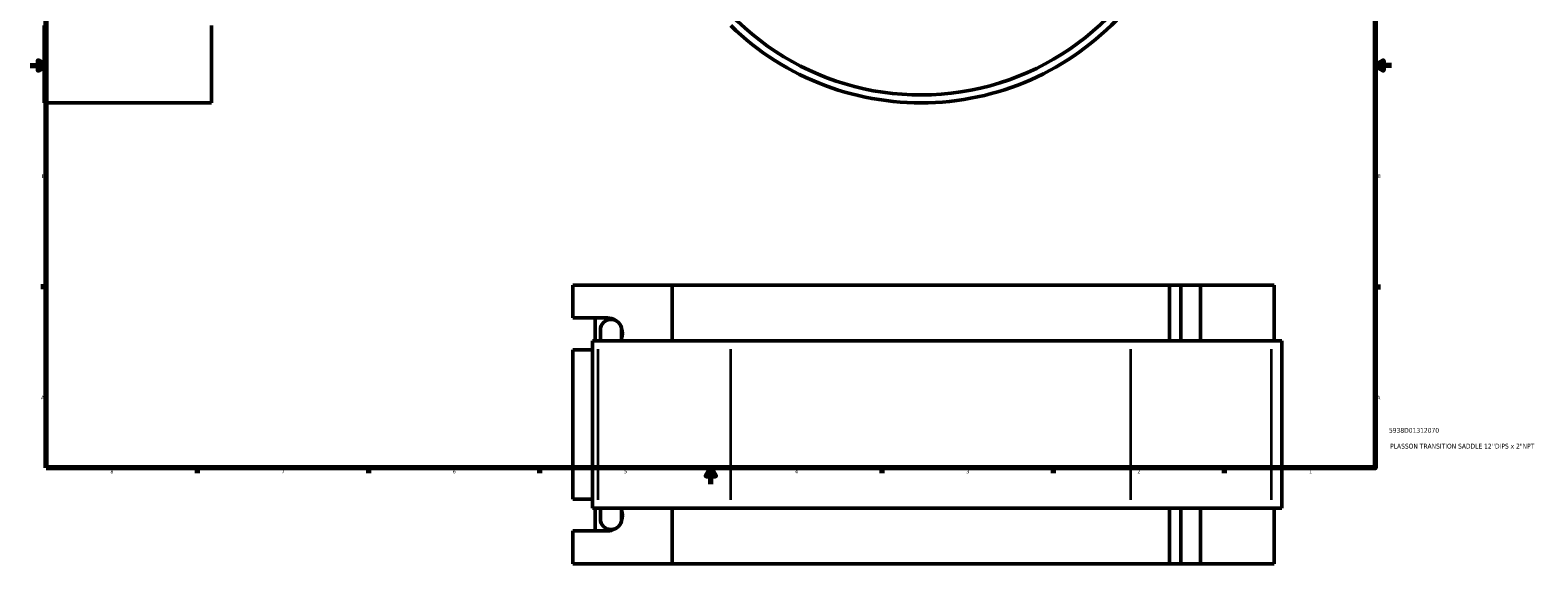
# Model space of a CAD drawing. Header units: inches. Extents: x -0.9 to 60.9, y -1.4 to 50.2.
# Tile 1 of 7: x 0.1 to 37.5, y -1.4 to 11.9. Entities that reach past the tile are written whole.
import ezdxf

# ---------------------------------------------------------------- set-up
doc = ezdxf.new("R2010")
doc.units = ezdxf.units.IN
doc.header["$MEASUREMENT"] = 0
for name, color, linetype, lineweight in [('Border (ANSI)', 7, 'Continuous', 70), ('Dimension (ANSI)', 7, 'Continuous', 25), ('Title (ANSI)', 7, 'Continuous', 50), ('Visible (ANSI)', 7, 'Continuous', 50), ('Visible Narrow (ANSI)', 7, 'Continuous', 35)]:
    doc.layers.add(name, color=color, linetype=linetype, lineweight=lineweight)
doc.styles.add('Note Text (ANSI)', font='tahoma.ttf')
doc.styles.add('Text Style29', font='tahoma.ttf')
doc.dimstyles.new('Default (ANSI)', dxfattribs={"dimtxt": 0.094488, "dimasz": 0.098425, "dimexe": 0.125, "dimexo": 0.0625, "dimgap": 0.031496, "dimtad": 0, "dimtih": 1, "dimtoh": 1, "dimrnd": 1e-08, "dimzin": 4, "dimdsep": 46, "dimtxsty": 'Note Text (ANSI)', "dimcen": 0.09, "dimdle": 0.393701, "dimclrd": 256, "dimclre": 256, "dimclrt": 5, "dimadec": 0, "dimazin": 1, "dimtfac": 1, "dimtofl": 0, "dimtmove": 0, "dimatfit": 3, "dimfxl": 1, "dimtolj": 1, "dimtzin": 4, "dimlwd": -1, "dimlwe": -1, "dimarcsym": 0})

# ---------------------------------------------------------------- blocks, each defined once
blk = doc.blocks.new('Borders Default Border')
at = {"layer": 'Border (ANSI)'}
for p, q in [((4.25, 21), (4.25, 21.134)), ((8.5, 21), (8.5, 21.134)), ((12.75, 21), (12.75, 21.134)), ((21.25, 21), (21.25, 21.134)), ((25.5, 21), (25.5, 21.134)), ((29.75, 21), (29.75, 21.134)), ((0.5, 16.5), (0.366, 16.5)), ((33.5, 16.5), (33.634, 16.5)), ((0.5, 5.5), (0.366, 5.5)), ((33.5, 5.5), (33.634, 5.5)), ((4.25, 1), (4.25, 0.866)), ((8.5, 1), (8.5, 0.866)), ((12.75, 1), (12.75, 0.866)), ((21.25, 1), (21.25, 0.866)), ((25.5, 1), (25.5, 0.866)), ((29.75, 1), (29.75, 0.866))]:
    blk.add_line(p, q, dxfattribs=at)
at = {"layer": 'Border (ANSI)', "flags": 128}
for points in [[(17, 21.4), (17, 21), (16.885, 21.2), (17.115, 21.2), (17, 21)], [(0.5, 1), (0.5, 21), (33.5, 21), (33.5, 1), (0.5, 1)], [(0.1, 11), (0.5, 11), (0.3, 11.115), (0.3, 10.885), (0.5, 11)], [(33.9, 11), (33.5, 11), (33.7, 11.115), (33.7, 10.885), (33.5, 11)], [(17, 0.6), (17, 1), (16.885, 0.8), (17.115, 0.8), (17, 1)]]:
    blk.add_lwpolyline(points, dxfattribs=at)
at = {"layer": 'Border (ANSI)', "color": 5, "true_color": 0x0000ff, "char_height": 0.0945, "attachment_point": 7, "style": 'Note Text (ANSI)'}
for s, insert in [('8', (2.094, 21.038)), ('7', (6.346, 21.04)), ('6', (10.595, 21.038)), ('5', (14.847, 21.038)), ('4', (19.092, 21.04)), ('3', (23.346, 21.038)), ('2', (27.596, 21.04)), ('1', (31.854, 21.04)), ('D', (0.378, 19.203)), ('D', (33.553, 19.203)), ('C', (0.378, 13.701)), ('C', (33.552, 13.701)), ('B', (0.384, 8.203)), ('B', (33.558, 8.203)), ('A', (0.373, 2.703)), ('A', (33.547, 2.703)), ('8', (2.094, 0.863)), ('7', (6.346, 0.866)), ('6', (10.595, 0.864)), ('5', (14.847, 0.864)), ('4', (19.092, 0.866)), ('3', (23.346, 0.864)), ('2', (27.596, 0.866)), ('1', (31.854, 0.866))]:
    blk.add_mtext(s, dxfattribs=dict(at, insert=insert))
blk = doc.blocks.new('Title Blocks ANSI - Large')
at = {"layer": 'Title (ANSI)', "color": 5, "true_color": 0x0000ff, "style": 'Text Style29'}
for tag, p in [('PART_NUMBER_001', (0.341, 0.873)), ('DESCRIPTION_001', (0.369, 0.481))]:
    blk.add_attdef(tag, p, '', height=0.12, dxfattribs=at)
blk = doc.blocks.new('*D6')
at = {"layer": 'Defpoints', "color": 0, "transparency": 16777216}
for p in [(20.401, 23.154), (24.032, 10.524)]:
    blk.add_point(p, dxfattribs=at)
at = {"layer": 'Dimension (ANSI)', "transparency": 16777216}
for p, q in [((21.611, 18.945), (20.428, 23.06)), ((21.487, 18.945), (21.611, 18.945))]:
    blk.add_line(p, q, dxfattribs=at)
blk.add_solid([(20.444, 23.064), (20.412, 23.055), (20.401, 23.154)], dxfattribs=at)
at = {"layer": 'Dimension (ANSI)', "color": 5, "transparency": 16777216, "insert": (21.038, 18.996), "char_height": 0.0945, "attachment_point": 1, "style": 'Note Text (ANSI)'}
blk.add_mtext('\\A1;∅13.14', dxfattribs=at)

msp = doc.modelspace()

# ---------------------------------------------------------------- linework, layer by layer
at = {"layer": 'Visible (ANSI)'}
for p, q in [((0.448, 11.99), (0.448, 10.071)), ((4.606, 10.071), (4.606, 11.99)), ((0.448, 10.071), (4.606, 10.071)), ((13.572, 4.727), (13.572, 5.545)), ((16.042, 5.545), (13.572, 5.545)), ((16.042, 5.545), (16.042, 4.159)), ((16.042, 5.545), (28.391, 5.545)), ((28.391, 5.545), (28.676, 5.545)), ((28.391, 4.159), (28.391, 5.545)), ((29.157, 5.545), (28.676, 5.545)), ((28.676, 4.159), (28.676, 5.545)), ((30.987, 5.545), (29.157, 5.545)), ((29.157, 4.159), (29.157, 5.545)), ((30.987, 4.159), (30.987, 5.545)), ((13.572, 4.727), (14.436, 4.727)), ((14.133, 4.159), (14.133, 4.727)), ((14.203, 4.159), (14.064, 4.159)), ((14.064, 0.001), (14.064, 4.159)), ((14.203, 4.159), (17.495, 4.159)), ((14.261, 4.429), (14.261, 4.159)), ((14.786, 4.159), (14.786, 4.429)), ((27.431, 4.159), (17.495, 4.159)), ((27.431, 4.159), (30.928, 4.159)), ((31.184, 4.159), (30.928, 4.159)), ((31.184, 0.001), (31.184, 4.159)), ((14.064, 3.938), (13.572, 3.938)), ((13.572, 0.222), (13.572, 3.938)), ((13.572, 0.222), (14.064, 0.222)), ((14.064, 0.001), (14.203, 0.001)), ((14.133, -0.566), (14.133, 0.001)), ((17.495, 0.001), (14.203, 0.001)), ((14.261, 0.001), (14.261, -0.268)), ((14.786, -0.268), (14.786, 0.001)), ((16.042, 0.001), (16.042, -1.385)), ((17.495, 0.001), (27.431, 0.001)), ((30.928, 0.001), (27.431, 0.001)), ((28.391, -1.385), (28.391, 0.001)), ((28.676, -1.385), (28.676, 0.001)), ((29.157, -1.385), (29.157, 0.001)), ((30.928, 0.001), (31.184, 0.001)), ((30.987, -1.385), (30.987, 0.001)), ((14.436, -0.566), (13.572, -0.566)), ((13.572, -1.385), (13.572, -0.566)), ((16.042, -1.385), (13.572, -1.385)), ((28.391, -1.385), (16.042, -1.385)), ((28.676, -1.385), (28.391, -1.385)), ((28.676, -1.385), (29.157, -1.385)), ((29.157, -1.385), (30.987, -1.385))]:
    msp.add_line(p, q, dxfattribs=at)
for centre, radius, start, end in [((22.216, 16.839), 6.571, 215.4169, 350.6599), ((22.216, 16.839), 6.768, 225.7652, 320.3928), ((14.524, 4.429), 0.263, 0, 180), ((14.524, -0.268), 0.263, 180, 0)]:
    msp.add_arc(centre, radius, start, end, dxfattribs=at)
for centre, major_axis, start_param, end_param in [((14.436, 4.333), (0, 0.394), 5.739085, 6.283185), ((14.436, 4.333), (0, -0.394), 1.237618, 1.932539), ((14.436, -0.172), (0, -0.394), 1.209053, 1.903975), ((14.436, -0.172), (0, -0.394), 0, 0.5441)]:
    msp.add_ellipse(centre, major_axis=major_axis, ratio=0.939693, start_param=start_param, end_param=end_param, dxfattribs=at)
at = {"layer": 'Visible Narrow (ANSI)'}
for p, q in [((14.203, 0.209), (14.203, 3.951)), ((17.495, 0.209), (17.495, 3.951)), ((27.431, 0.209), (27.431, 3.951)), ((30.928, 0.209), (30.928, 3.951))]:
    msp.add_line(p, q, dxfattribs=at)

# ---------------------------------------------------------------- block references
msp.add_blockref('Borders Default Border', (0, 0))
msp.add_blockref('Title Blocks ANSI - Large', (33.5, 1)).add_auto_attribs({'PART_NUMBER_001': '5938D01312070', 'DESCRIPTION_001': 'PLASSON TRANSITION SADDLE 12\'\'DIPS x 2"NPT'})

# ---------------------------------------------------------------- dimensions: what is measured, and where the dimension line sits
at = {"layer": 'Dimension (ANSI)'}
dim = msp.add_diameter_dim_2p(p1=(24.032, 10.524), p2=(20.401, 23.154), dimstyle='Default (ANSI)', override={"dimgap": 0.031496, "dimdec": 2, "dimlfac": 1, "dimtol": 0, "dimlim": 0, "dimtp": 0, "dimtm": 0, "dimtdec": 2}, dxfattribs=at)
dim.commit()
dim.dimension.update_dxf_attribs({"geometry": '*D6', "text_midpoint": (21.247, 18.945), "dimtype": 163})

doc.saveas('drawing.dxf')
